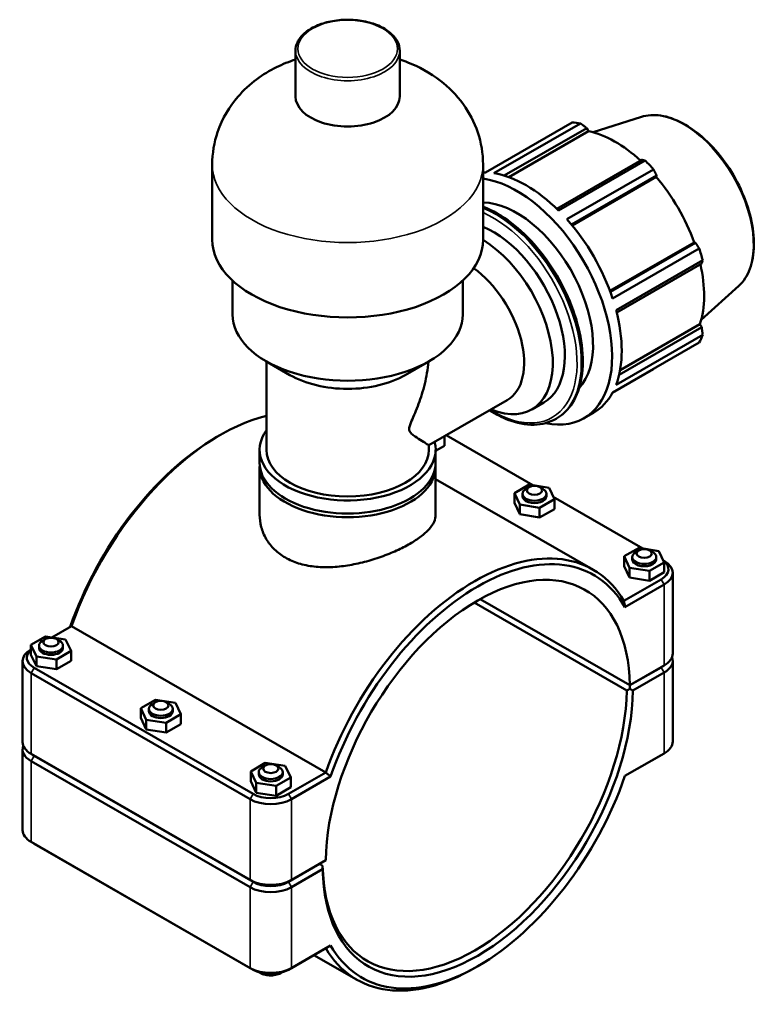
# Model space of a CAD drawing. Header units: millimetres. Extents: x 0 to 1075, y -44 to 1487.
# Tile 7 of 8: x 765 to 1075, y 706 to 1118. Entities that reach past the tile are written whole.
import ezdxf

# ---------------------------------------------------------------- set-up
doc = ezdxf.new("R2010")
doc.units = ezdxf.units.MM
doc.layers.add('Visible (ISO)', color=7, linetype='Continuous', lineweight=50)
doc.layers.add('Visible Narrow (ISO)', color=7, linetype='Continuous', lineweight=35)

msp = doc.modelspace()

# ---------------------------------------------------------------- linework, layer by layer
at = {"layer": 'Visible (ISO)'}
for p, q in [((880.48, 1085.462), (880.48, 1104.593)), ((924.078, 1085.462), (924.078, 1104.593)), ((1025.172, 1076.933), (1004.938, 1070.496)), ((959.969, 1053.681), (996.214, 1074.552)), ((999.701, 1074.214), (963.457, 1053.342)), ((967.752, 1052.347), (1002.278, 1072.229)), ((1002.278, 1072.229), (1003.074, 1070.951)), ((969.667, 1051.713), (1003.074, 1070.951)), ((1025.344, 1058.946), (989.789, 1038.471)), ((845.623, 1025.618), (845.623, 1056.965)), ((958.935, 1025.618), (958.935, 1056.965)), ((990.513, 1037.762), (1026.757, 1058.634)), ((1030.245, 1054.955), (994, 1034.083)), ((995.88, 1031.907), (1031.52, 1052.431)), ((996.212, 1031.507), (1031.403, 1051.772)), ((1031.52, 1052.431), (1031.403, 1051.772)), ((1012.011, 1004.138), (1047.204, 1024.405)), ((1047.831, 1024.181), (1012.189, 1003.656)), ((1013.132, 1000.947), (1049.376, 1021.819)), ((1047.204, 1024.405), (1047.831, 1024.181)), ((1050.821, 1016.954), (1014.576, 996.083)), ((1014.831, 995.09), (1050.389, 1015.567)), ((854.121, 994.271), (854.121, 1008.431)), ((950.436, 994.271), (950.436, 1008.431)), ((1065.904, 1006.2), (1050.181, 991.931)), ((1050.389, 988.898), (1015.849, 969.008)), ((1016.254, 970.974), (1049.682, 990.224)), ((1049.682, 990.224), (1050.389, 988.898)), ((1014.576, 964.801), (1050.821, 985.673)), ((1049.376, 982.473), (1013.132, 961.601)), ((878.149, 968.902), (868.095, 974.737)), ((868.285, 937.622), (868.285, 974.626)), ((926.408, 968.902), (936.462, 974.737)), ((1013.065, 961.477), (1030.245, 971.37)), ((936.272, 939.526), (969.065, 958.41)), ((979.287, 954.516), (984.338, 957.425)), ((1001.185, 950.827), (1005.18, 953.128)), ((989.458, 950.594), (989.696, 950.731)), ((847.566, 943.015), (848.834, 943.751)), ((943.509, 943.693), (979.795, 922.797)), ((936.272, 937.622), (936.272, 939.526)), ((942.805, 939.285), (942.805, 943.288)), ((865.452, 932.172), (865.452, 937.622)), ((942.805, 939.285), (939.105, 937.177)), ((939.105, 932.172), (939.105, 937.622)), ((865.452, 910.437), (865.452, 930.619)), ((939.105, 910.437), (939.105, 930.619)), ((939.105, 925.384), (1004.857, 887.52)), ((972.061, 919.539), (978.218, 923.046)), ((978.218, 923.046), (986.571, 921.729)), ((972.061, 915.451), (972.061, 919.539)), ((974.258, 914.714), (972.061, 919.539)), ((975.414, 919.203), (975.414, 918.222)), ((978.143, 921.973), (976.865, 921.231)), ((982.686, 921.973), (983.963, 921.231)), ((985.414, 919.203), (985.414, 918.222)), ((986.571, 921.729), (988.767, 916.905)), ((974.258, 910.627), (972.061, 915.451)), ((982.611, 913.398), (974.258, 914.714)), ((974.258, 910.627), (974.258, 914.714)), ((988.767, 916.905), (982.611, 913.398)), ((988.319, 917.889), (1025.757, 896.33)), ((988.767, 912.818), (988.767, 916.905)), ((982.611, 909.31), (974.258, 910.627)), ((982.611, 909.31), (982.611, 913.398)), ((988.767, 912.818), (982.611, 909.31)), ((1018.023, 893.071), (1024.179, 896.578)), ((1024.105, 895.505), (1022.827, 894.763)), ((1024.179, 896.578), (1032.533, 895.262)), ((1028.648, 895.505), (1029.925, 894.763)), ((1032.533, 895.262), (1034.729, 890.438)), ((1018.023, 888.983), (1018.023, 893.071)), ((1020.22, 888.247), (1018.023, 893.071)), ((1021.376, 892.735), (1021.376, 891.754)), ((1034.729, 890.438), (1028.573, 886.93)), ((1031.376, 892.735), (1031.376, 891.754)), ((1034.284, 891.416), (1034.718, 891.164)), ((1034.729, 886.35), (1034.729, 890.438)), ((1020.22, 884.159), (1018.023, 888.983)), ((1028.573, 886.93), (1020.22, 888.247)), ((1020.22, 884.159), (1020.22, 888.247)), ((1028.573, 882.842), (1028.573, 886.93)), ((1034.729, 886.35), (1028.573, 882.842)), ((1038.273, 852.389), (1038.273, 886.195)), ((1033.412, 883.411), (1017.807, 874.425)), ((1028.573, 882.842), (1020.22, 884.159)), ((1018.296, 871.769), (1034.685, 881.207)), ((955.172, 873.658), (1019.079, 836.856)), ((1020.366, 839.068), (957.725, 875.141)), ((1020.352, 839.148), (957.788, 875.176)), ((778.52, 859.113), (786.751, 863.853)), ((786.751, 863.853), (893.099, 802.611)), ((775.895, 859.51), (769.805, 855.964)), ((775.91, 858.45), (774.632, 857.709)), ((784.272, 858.245), (775.895, 859.51)), ((780.453, 858.45), (781.731, 857.709)), ((786.559, 853.435), (784.272, 858.245)), ((769.805, 855.964), (772.091, 851.154)), ((769.805, 851.877), (769.805, 855.964)), ((773.182, 854.699), (773.182, 855.68)), ((780.468, 849.889), (786.559, 853.435)), ((783.182, 854.699), (783.182, 855.68)), ((786.559, 849.347), (786.559, 853.435)), ((766.285, 815.335), (766.285, 849.14)), ((772.091, 847.066), (769.805, 851.877)), ((772.091, 851.154), (780.468, 849.889)), ((772.091, 847.066), (772.091, 851.154)), ((780.468, 845.802), (780.468, 849.889)), ((786.559, 849.347), (780.468, 845.802)), ((1038.273, 815.559), (1038.273, 849.364)), ((862.716, 793.625), (771.146, 846.357)), ((780.468, 845.802), (772.091, 847.066)), ((1034.685, 847.401), (1020.352, 839.148)), ((1020.366, 839.15), (1033.412, 846.663)), ((1033.412, 846.581), (1020.366, 839.068)), ((1033.44, 846.679), (1034.718, 847.42)), ((769.873, 844.152), (861.443, 791.42)), ((1021.625, 836.856), (1034.685, 844.376)), ((1020.352, 839.148), (1020.366, 839.15)), ((1020.366, 839.068), (1020.359, 837.599)), ((821.857, 833.042), (815.766, 829.497)), ((830.234, 831.777), (821.857, 833.042)), ((815.766, 829.497), (818.053, 824.686)), ((815.766, 825.409), (815.766, 829.497)), ((819.144, 828.232), (819.144, 829.213)), ((821.872, 831.982), (820.594, 831.241)), ((826.415, 831.982), (827.693, 831.241)), ((829.144, 828.232), (829.144, 829.213)), ((832.521, 826.967), (830.234, 831.777)), ((818.053, 820.599), (815.766, 825.409)), ((818.053, 824.686), (826.43, 823.422)), ((818.053, 820.599), (818.053, 824.686)), ((826.43, 823.422), (832.521, 826.967)), ((832.521, 822.879), (832.521, 826.967)), ((826.43, 819.334), (818.053, 820.599)), ((826.43, 819.334), (826.43, 823.422)), ((832.521, 822.879), (826.43, 819.334)), ((766.285, 778.504), (766.285, 812.31)), ((771.117, 809.624), (769.84, 810.366)), ((861.443, 757.615), (769.873, 810.346)), ((771.146, 809.608), (862.716, 756.876)), ((862.716, 756.794), (771.146, 809.526)), ((1018.293, 801.126), (1033.412, 809.832)), ((1034.685, 810.571), (1018.296, 801.133)), ((1033.44, 809.849), (1034.718, 810.59)), ((769.873, 807.321), (861.443, 754.59)), ((867.819, 806.574), (861.728, 803.029)), ((867.834, 805.515), (866.556, 804.773)), ((876.196, 805.309), (867.819, 806.574)), ((872.377, 805.515), (873.655, 804.773)), ((878.483, 800.499), (876.196, 805.309)), ((861.728, 803.029), (864.015, 798.219)), ((861.728, 798.941), (861.728, 803.029)), ((865.105, 801.764), (865.105, 802.745)), ((872.392, 796.954), (878.483, 800.499)), ((875.105, 801.764), (875.105, 802.745)), ((893.099, 802.611), (877.495, 793.625)), ((878.483, 796.411), (878.483, 800.499)), ((878.768, 791.42), (895.157, 800.858)), ((864.015, 794.131), (861.728, 798.941)), ((864.015, 798.219), (872.392, 796.954)), ((864.015, 794.131), (864.015, 798.219)), ((872.392, 792.866), (872.392, 796.954)), ((878.483, 796.411), (872.392, 792.866)), ((872.392, 792.866), (864.015, 794.131)), ((771.117, 772.794), (769.84, 773.535)), ((861.443, 720.784), (769.873, 773.516)), ((771.146, 772.777), (862.716, 720.045)), ((877.495, 756.876), (890.541, 764.389)), ((890.541, 764.307), (877.495, 756.794)), ((893.1, 765.868), (878.768, 757.615)), ((890.47, 764.348), (890.541, 764.307)), ((891.827, 763.576), (890.478, 764.353)), ((890.541, 764.389), (893.1, 765.868)), ((891.817, 763.577), (890.541, 764.307)), ((878.768, 754.59), (891.827, 762.11)), ((895.157, 730.222), (878.768, 720.784)), ((877.495, 720.045), (893.099, 729.032)), ((888.204, 726.213), (906.049, 715.937)), ((956.992, 721.684), (955.724, 720.948))]:
    msp.add_line(p, q, dxfattribs=at)
for centre, major_axis, ratio, start_param, end_param in [((902.279, 1085.462), (-21.799, 0), 0.5758617, 0, 3.1415927), ((1013.229, 1022.961), (-28.195, 48.962), 0.5780931, 5.8451561, 5.9396837), ((1014.247, 1023.547), (26.222, -45.535), 0.5780931, 2.0696433, 2.6635608), ((1013.229, 1022.961), (28.195, -48.962), 0.5780931, 1.9181653, 2.0126929), ((976.985, 1002.09), (-28.195, 48.962), 0.5780931, 5.9396837, 5.9684952), ((972.99, 999.789), (28.195, -48.962), 0.5780931, 5.8077665, 9.0007996), ((976.985, 1002.09), (28.195, -48.962), 0.5780931, 2.0126929, 2.7035635), ((1014.247, 1023.547), (26.222, -45.535), 0.5780931, 1.2672974, 1.8781627), ((972.99, 999.789), (-22.556, 39.17), 0.5780931, 3.315271, 5.9550317), ((963.191, 994.146), (21.146, -36.721), 0.5780931, 0, 2.5006557), ((976.985, 1002.09), (28.195, -48.962), 0.5780931, 1.2272947, 1.9181653), ((902.279, 1025.618), (-56.656, 0), 0.5758617, 0, 3.1415927), ((958.14, 991.238), (21.146, -36.721), 0.5780931, 5.6396842, 8.6148303), ((1013.229, 1022.961), (28.195, -48.962), 0.5780931, 1.1327672, 1.2272947), ((952.148, 987.787), (16.917, -29.377), 0.5780931, 0, 2.2390215), ((1014.247, 1023.547), (26.222, -45.535), 0.5780931, 0.4818993, 1.0759774), ((902.279, 994.271), (-48.158, 0), 0.5758617, 0, 3.1415927), ((976.985, 1002.09), (28.195, -48.962), 0.5780931, 0.4418966, 1.1327672), ((1013.229, 1022.961), (28.195, -48.962), 0.5780931, 0.347369, 0.4418966), ((902.279, 982.691), (33.994, 0), 0.5758617, 3.9231383, 5.5016397), ((976.985, 1002.09), (28.195, -48.962), 0.5780931, 0, 0.347369), ((849.104, 862.971), (49.404, 85.792), 0.5780931, 0.5059169, 1.8823989), ((902.279, 937.622), (-36.826, 0), 0.5758617, 5.8883942, 9.5800501), ((847.832, 863.704), (-48.506, -84.232), 0.5780931, 3.9289245, 5.0352196), ((902.279, 937.622), (-33.994, 0), 0.5758617, 0, 3.1415926), ((902.279, 930.619), (-36.826, 0), 0.5758617, 6.2465537, 9.4614096), ((902.279, 932.172), (-36.826, 0), 0.5758617, 0, 3.1415927), ((980.414, 919.203), (5, 0), 0.5758617, 2.360047, 7.0647309), ((980.414, 918.222), (-5, 0), 0.5758617, 0, 3.1415927), ((955.453, 801.728), (49.404, 85.792), 0.5780931, 5.9677153, 8.1655843), ((956.726, 800.995), (44.913, 77.993), 0.5780931, 5.5164104, 8.6168891), ((956.726, 800.995), (48.506, 84.232), 0.5780931, 5.9564074, 8.1768921), ((1026.376, 892.735), (5, 0), 0.5758617, 2.360047, 7.0647309), ((1026.376, 891.754), (-5, 0), 0.5758617, 0, 3.1415927), ((1026.023, 887.667), (10.45, 0), 0.5758617, 5.4977871, 6.9353387), ((1026.023, 886.195), (12.25, 0), 0.5758617, 5.4977871, 7.0647309), ((778.182, 855.68), (-5, 0), 0.5758617, 5.5016397, 10.2063236), ((778.535, 849.14), (-12.25, 0), 0.5758617, 5.5057322, 7.0685835), ((778.535, 850.612), (-10.45, 0), 0.5758617, 5.7013665, 7.0685835), ((778.182, 854.699), (5, 0), 0.5758617, 3.1415927, 6.2831853), ((1026.023, 852.389), (12.25, 0), 0.5758617, 5.4977871, 6.2831853), ((1026.023, 849.364), (12.25, 0), 0.5758617, 5.4977871, 6.4992656), ((1026.023, 850.836), (-10.45, 0), 0.5758617, 2.3561945, 2.4985005), ((1026.023, 850.918), (10.45, 0), 0.5758617, 5.4977871, 5.5016397), ((956.726, 800.995), (-45.811, -79.552), 0.5780931, 5.5160073, 8.6172922), ((955.453, 801.728), (-44.913, -77.993), 0.5780931, 5.5164093, 8.6168902), ((955.418, 801.749), (-90, -52.029), 0.0016725, 2.3757835, 2.3757846), ((824.144, 829.213), (-5, 0), 0.5758617, 5.5016397, 10.2063236), ((824.144, 828.232), (5, 0), 0.5758617, 3.1415927, 6.2831853), ((778.535, 812.31), (-12.25, 0), 0.5758617, 6.067105, 7.0685835), ((778.535, 815.335), (-12.25, 0), 0.5758617, 0, 0.7853982), ((1026.023, 815.559), (12.25, 0), 0.5758617, 5.4977871, 6.2831853), ((778.535, 813.781), (-10.45, 0), 0.5758617, 0.6430922, 0.7853982), ((778.535, 813.863), (10.45, 0), 0.5758617, 3.9231383, 3.9269908), ((1026.023, 814.087), (10.45, 0), 0.5758617, 5.4977871, 5.5016397), ((870.105, 802.745), (-5, 0), 0.5758617, 5.5016397, 10.2063236), ((870.105, 801.764), (5, 0), 0.5758617, 3.1415927, 6.2831853), ((956.726, 800.995), (-48.506, -84.232), 0.5780931, 5.9564074, 8.1768921), ((870.105, 796.408), (12.25, 0), 0.5758617, 3.9269908, 5.4977871), ((870.105, 797.88), (-10.45, 0), 0.5758617, 0.7853982, 2.3561945), ((778.535, 778.504), (-12.25, 0), 0.5758617, 0, 0.7853982), ((778.535, 777.032), (10.45, 0), 0.5758617, 3.9231383, 3.9269908), ((870.105, 762.603), (-12.25, 0), 0.5758617, 0.7853982, 2.3561945), ((870.105, 759.578), (12.25, 0), 0.5758617, 3.9269908, 5.4977871), ((870.105, 761.131), (10.45, 0), 0.5758617, 3.9269908, 5.4977871), ((870.105, 761.049), (-10.45, 0), 0.5758617, 0.7853982, 2.3561945), ((955.453, 801.728), (-49.404, -85.792), 0.5780931, 5.9677153, 7.0705172), ((870.105, 725.772), (-12.25, 0), 0.5758617, 0.7853982, 2.3561945), ((870.105, 724.301), (10.45, 0), 0.5758617, 3.9269908, 5.4977871)]:
    msp.add_ellipse(centre, major_axis=major_axis, ratio=ratio, start_param=start_param, end_param=end_param, dxfattribs=at)
for centre in [(980.414, 920.675), (1026.376, 894.207), (778.182, 857.152), (824.144, 830.684), (870.105, 804.217)]:
    msp.add_ellipse(centre, major_axis=(3.2, 0), ratio=0.5758617, dxfattribs=at)
for points, knots in [([(924.078, 1104.593), (924.078, 1105.935), (923.73, 1107.272), (922.382, 1109.841), (921.352, 1111.064), (918.685, 1113.295), (917.017, 1114.29), (913.237, 1115.918), (911.124, 1116.548), (906.68, 1117.381), (904.351, 1117.585), (899.704, 1117.553), (897.387, 1117.318), (892.988, 1116.428), (890.906, 1115.774), (887.181, 1114.094), (885.539, 1113.069), (882.886, 1110.731), (881.869, 1109.419), (880.739, 1106.91), (880.48, 1105.753), (880.48, 1104.593)], [5.4977871, 5.4977871, 5.4977871, 5.4977871, 5.7913245, 5.7913245, 6.1006212, 6.1006212, 6.4263438, 6.4263438, 6.7540474, 6.7540474, 7.0804416, 7.0804416, 7.4062831, 7.4062831, 7.7327584, 7.7327584, 8.0605238, 8.0605238, 8.3856431, 8.3856431, 8.6393798, 8.6393798, 8.6393798, 8.6393798]), ([(880.48, 1100.945), (877.809, 1100.062), (875.14, 1098.986), (866.947, 1094.905), (861.335, 1091.105), (852.934, 1081.328), (849.855, 1076.406), (846.442, 1066.345), (845.623, 1061.664), (845.623, 1056.965)], [7.5898401, 7.5898401, 7.5898401, 7.5898401, 7.7817435, 7.7817435, 8.1798886, 8.1798886, 8.4464616, 8.4464616, 8.6393798, 8.6393798, 8.6393798, 8.6393798]), ([(958.935, 1056.965), (958.935, 1061.585), (958.144, 1066.189), (955.265, 1074.825), (953.119, 1078.786), (947.767, 1086.217), (944.453, 1089.432), (936.616, 1095.494), (932.033, 1097.907), (926.337, 1100.163), (925.208, 1100.572), (924.078, 1100.945)], [5.4977871, 5.4977871, 5.4977871, 5.4977871, 5.6874627, 5.6874627, 5.8908897, 5.8908897, 6.1377871, 6.1377871, 6.4661357, 6.4661357, 6.5473269, 6.5473269, 6.5473269, 6.5473269]), ([(1025.172, 1076.933), (1027.641, 1077.719), (1030.375, 1077.888), (1036.211, 1077.019), (1039.328, 1075.925), (1045.598, 1072.563), (1048.752, 1070.274), (1054.742, 1064.752), (1057.578, 1061.522), (1062.652, 1054.452), (1064.89, 1050.616), (1068.554, 1042.714), (1069.978, 1038.651), (1071.866, 1030.69), (1072.328, 1026.793), (1072.219, 1019.551), (1071.648, 1016.204), (1069.492, 1010.452), (1067.92, 1008.029), (1065.904, 1006.2)], [5.6249709, 5.6249709, 5.6249709, 5.6249709, 5.9294414, 5.9294414, 6.2488153, 6.2488153, 6.5738976, 6.5738976, 6.8985993, 6.8985993, 7.2225651, 7.2225651, 7.5465068, 7.5465068, 7.8711489, 7.8711489, 8.1962895, 8.1962895, 8.5160634, 8.5160634, 8.5160634, 8.5160634]), ([(958.935, 1039.311), (958.979, 1039.294), (959.022, 1039.277), (962.926, 1037.774), (966.854, 1035.516), (974.487, 1029.697), (978.191, 1026.134), (984.997, 1018.078), (988.1, 1013.588), (993.402, 1004.13), (995.6, 999.165), (998.875, 989.244), (999.95, 984.291), (1000.853, 974.881), (1000.679, 970.426), (999.065, 962.477), (997.627, 958.977), (993.981, 953.885), (991.988, 952.051), (989.696, 950.731)], [6.1160353, 6.1160353, 6.1160353, 6.1160353, 6.1196954, 6.1196954, 6.4430407, 6.4430407, 6.7671229, 6.7671229, 7.0905041, 7.0905041, 7.4136119, 7.4136119, 7.7370667, 7.7370667, 8.0612142, 8.0612142, 8.3840802, 8.3840802, 8.6413135, 8.6413135, 8.6413135, 8.6413135]), ([(936.097, 974.525), (935.961, 972.902), (935.749, 971.27), (934.953, 966.624), (934.203, 963.644), (932.465, 958.06), (931.465, 955.434), (929.989, 951.87), (929.506, 950.76), (928.827, 949.13), (928.611, 948.602), (928.323, 947.779), (928.233, 947.501), (928.089, 946.919), (928.032, 946.614), (928.032, 945.97), (928.089, 945.741), (928.233, 945.354), (928.323, 945.198), (928.611, 944.773), (928.827, 944.552), (929.506, 943.921), (929.989, 943.568), (931.465, 942.531), (932.465, 941.906), (934.203, 940.82), (934.953, 940.361), (935.984, 939.722), (936.272, 939.54), (936.272, 939.526)], [9.8299678, 9.8299678, 9.8299678, 9.8299678, 10.335816, 10.335816, 11.2813662, 11.2813662, 12.2269163, 12.2269163, 12.6996914, 12.6996914, 12.936079, 12.936079, 13.0542727, 13.0542727, 13.1724665, 13.1724665, 13.2906603, 13.2906603, 13.4088541, 13.4088541, 13.6452416, 13.6452416, 14.1180167, 14.1180167, 15.0635669, 15.0635669, 16.009117, 16.009117, 16.9432054, 16.9432054, 16.9432054, 16.9432054]), ([(989.458, 950.594), (986.739, 949.028), (983.606, 948.192), (976.791, 948.031), (973.095, 948.748), (966.78, 951.18), (964.193, 952.502), (961.63, 954.128)], [2.3581282, 2.3581282, 2.3581282, 2.3581282, 2.66326051, 2.66326051, 2.97810274, 2.97810274, 3.19227873, 3.19227873, 3.19227873, 3.19227873]), ([(865.452, 910.437), (865.452, 908.753), (865.67, 907.008), (866.592, 903.567), (867.295, 901.873), (869.164, 898.697), (870.332, 897.214), (873.042, 894.583), (874.586, 893.435), (876.239, 892.483)], [19.6258928, 19.6258928, 19.6258928, 19.6258928, 20.3271139, 20.3271139, 21.028335, 21.028335, 21.7295562, 21.7295562, 22.4307773, 22.4307773, 22.4307773, 22.4307773]), ([(876.239, 892.483), (877.891, 891.531), (879.755, 890.717), (883.799, 889.459), (885.98, 889.013), (890.516, 888.501), (892.875, 888.432), (897.608, 888.616), (899.984, 888.868), (904.572, 889.591), (906.947, 890.088), (911.682, 891.314), (914.041, 892.042), (918.578, 893.654), (920.76, 894.539), (924.805, 896.382), (926.667, 897.34), (929.971, 899.242), (931.514, 900.246), (934.225, 902.293), (935.393, 903.336), (937.262, 905.414), (937.966, 906.45), (938.888, 908.482), (939.105, 909.477), (939.105, 910.437)], [0, 0, 0, 0, 0.7012211, 0.7012211, 1.4024423, 1.4024423, 2.1036634, 2.1036634, 2.8048845, 2.8048845, 3.505587, 3.505587, 4.2062894, 4.2062894, 4.9069919, 4.9069919, 5.6076943, 5.6076943, 6.3083968, 6.3083968, 7.0090992, 7.0090992, 7.7098017, 7.7098017, 8.4105041, 8.4105041, 8.4105041, 8.4105041]), ([(875.023, 718.991), (874.462, 718.638), (873.866, 718.372), (872.479, 717.92), (871.674, 717.772), (870.057, 717.658), (869.245, 717.691), (867.653, 717.942), (866.874, 718.159), (865.811, 718.632), (865.494, 718.798), (865.188, 718.991)], [1.5265712, 1.5265712, 1.5265712, 1.5265712, 1.8415971, 1.8415971, 2.2347579, 2.2347579, 2.6232489, 2.6232489, 3.0137903, 3.0137903, 3.1858178, 3.1858178, 3.1858178, 3.1858178])]:
    msp.add_open_spline(points, degree=3, knots=knots, dxfattribs=at)
for points, weights in [([(1002.278, 1072.229), (1001.021, 1073.205), (999.701, 1074.214)], [1.00269704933, 1.00175658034, 1]), ([(1026.757, 1058.634), (1026.042, 1058.797), (1025.344, 1058.946)], [1, 1.00175658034, 1.00269704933]), ([(1031.52, 1052.431), (1030.901, 1053.671), (1030.245, 1054.955)], [1.00269704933, 1.00175658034, 1]), ([(1049.376, 1021.819), (1048.593, 1023.027), (1047.831, 1024.181)], [1, 1.00175658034, 1.00269704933]), ([(1050.389, 1015.567), (1050.606, 1016.25), (1050.821, 1016.954)], [1.00269704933, 1.00175658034, 1]), ([(1050.821, 985.673), (1050.606, 987.322), (1050.389, 988.898)], [1, 1.00175658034, 1.00269704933]), ([(1030.245, 971.37), (1030.278, 971.432), (1030.311, 971.494)], [1, 1.00008850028, 1.00017492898]), ([(1020.359, 837.599), (1019.714, 837.227), (1019.079, 836.856)], [1.00580249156, 1.00874368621, 1.0116426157]), ([(891.827, 763.576), (891.821, 763.577), (891.817, 763.577)], [1.0116426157, 1.00874368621, 1.00580249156])]:
    msp.add_rational_spline(points, weights, degree=2, dxfattribs=at)
for points, degree in [([(1018.296, 871.769), (1018.135, 872.654), (1017.972, 873.54), (1017.807, 874.425)], 3), ([(1020.359, 837.599), (1020.991, 837.23), (1021.625, 836.856)], 2), ([(895.157, 800.858), (894.47, 801.441), (893.784, 802.025), (893.099, 802.611)], 3), ([(891.827, 762.11), (891.82, 762.846), (891.817, 763.577)], 2), ([(895.157, 730.222), (894.47, 729.825), (893.784, 729.428), (893.099, 729.032)], 3)]:
    msp.add_open_spline(points, degree=degree, dxfattribs=at)
at = {"layer": 'Visible Narrow (ISO)'}
for p, q in [((1033.412, 883.411), (1034.685, 881.207)), ((1034.685, 881.207), (1034.685, 847.401)), ((771.146, 846.357), (769.873, 844.152)), ((1033.412, 846.663), (1034.685, 847.401)), ((1033.412, 846.581), (1034.685, 844.376)), ((769.873, 810.346), (769.873, 844.152)), ((1034.685, 844.376), (1034.685, 810.571)), ((771.146, 809.608), (769.873, 810.346)), ((771.146, 809.526), (769.873, 807.321)), ((1033.412, 809.832), (1034.685, 810.571)), ((769.873, 773.516), (769.873, 807.321)), ((862.716, 793.625), (861.443, 791.42)), ((861.443, 791.42), (861.443, 757.615)), ((877.495, 793.625), (878.768, 791.42)), ((878.768, 757.615), (878.768, 791.42)), ((771.146, 772.777), (769.873, 773.516)), ((862.716, 756.876), (861.443, 757.615)), ((862.716, 756.794), (861.443, 754.59)), ((861.443, 754.59), (861.443, 720.784)), ((877.495, 756.876), (878.768, 757.615)), ((877.495, 756.794), (878.768, 754.59)), ((878.768, 720.784), (878.768, 754.59)), ((862.716, 720.045), (861.443, 720.784)), ((877.495, 720.045), (878.768, 720.784))]:
    msp.add_line(p, q, dxfattribs=at)
msp.add_ellipse((902.279, 1105.41), major_axis=(20.799, 0), ratio=0.5758617, dxfattribs=at)
for centre, major_axis, ratio, start_param, end_param in [((902.279, 1104.593), (-21.799, 0), 0.5758617, 0, 3.1415927), ((1042.964, 1040.084), (-20.527, 35.646), 0.5780931, 3.2668427, 6.1579352), ((902.279, 1056.965), (-56.656, 0), 0.5758617, 0, 3.1415927), ((964.32, 994.797), (25.376, -44.066), 0.5780931, 0, 2.508474), ((964.082, 994.659), (25.376, -44.066), 0.5780931, 0, 2.5017716), ((963.191, 994.146), (24.747, -42.974), 0.5780931, 5.4650804, 8.7629923)]:
    msp.add_ellipse(centre, major_axis=major_axis, ratio=ratio, start_param=start_param, end_param=end_param, dxfattribs=at)

doc.saveas('drawing.dxf')
